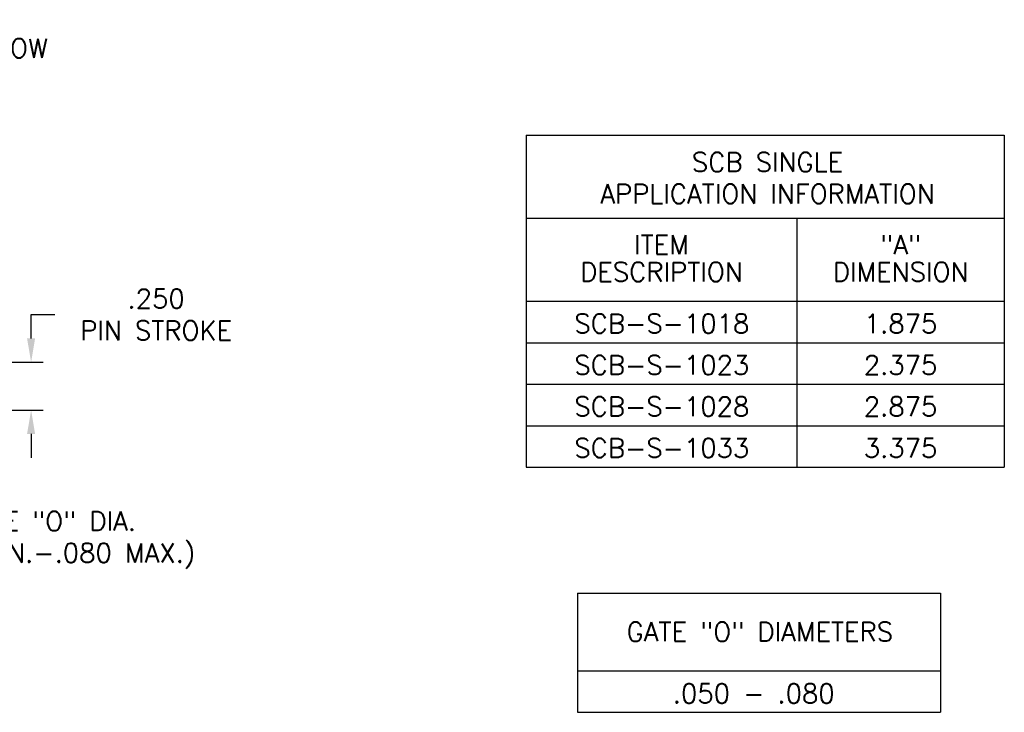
# Model space of a CAD drawing. Extents: x -55 to 76, y -100 to -24.
# Tile 2 of 22: x -39 to -29, y -90 to -83. Entities that reach past the tile are written whole.
import ezdxf
from ezdxf.enums import TextEntityAlignment as Align

# ---------------------------------------------------------------- set-up
doc = ezdxf.new("R2010")
doc.units = 0
doc.header["$MEASUREMENT"] = 0
doc.layers.get('DEFPOINTS').update_dxf_attribs({"linetype": 'CONTINUOUS'})
for name, color, linetype in [('DIMENSIONS', 4, 'CONTINUOUS'), ('INFO_BOX_SOLID', 7, 'CONTINUOUS'), ('INFO_BOX_TEXT', 4, 'CONTINUOUS')]:
    doc.layers.add(name, color=color, linetype=linetype)
doc.styles.add('ROMANS', font='romans.shx')
doc.dimstyles.new('CATALOG_2XSCALE', dxfattribs={"dimscale": 2, "dimtxt": 0.1, "dimasz": 0.125, "dimexe": 0.0625, "dimexo": 0.0625, "dimgap": 0.09, "dimtad": 0, "dimtih": 1, "dimtoh": 1, "dimdec": 3, "dimlfac": 0.5, "dimzin": 4, "dimdsep": 46, "dimtxsty": 'ROMANS', "dimcen": 0, "dimclrd": 256, "dimclre": 256, "dimclrt": 256, "dimadec": 0, "dimazin": 0, "dimtfac": 0.7, "dimtdec": 3, "dimtofl": 0, "dimtmove": 0, "dimatfit": 3, "dimfxl": 1, "dimtolj": 1, "dimtzin": 4, "dimlwd": -1, "dimlwe": -1, "dimarcsym": 0})

# ---------------------------------------------------------------- blocks, each defined once
blk = doc.blocks.new('*D159')
at = {"layer": 'DEFPOINTS', "color": 0}
for p in [(-41.4, -87.181), (-41.24, -87.181), (-41.24, -88.545)]:
    blk.add_point(p, dxfattribs=at)
at = {"layer": 'DIMENSIONS'}
for p, q in [((-41.4, -87.306), (-41.4, -88.67)), ((-41.24, -87.306), (-41.24, -88.67)), ((-41.65, -88.545), (-41.9, -88.545)), ((-40.99, -88.545), (-40.74, -88.545))]:
    blk.add_line(p, q, dxfattribs=at)
for points in [[(-41.65, -88.504), (-41.65, -88.587), (-41.4, -88.545)], [(-40.99, -88.504), (-40.99, -88.587), (-41.24, -88.545)]]:
    blk.add_solid(points, dxfattribs=at)
at = {"layer": 'DIMENSIONS', "insert": (-38.826, -88.545), "char_height": 0.2, "attachment_point": 5, "style": 'ROMANS'}
blk.add_mtext('\\A1;GATE "O" DIA.\\P(.050 MIN.-.080 MAX.)', dxfattribs=at)
blk = doc.blocks.new('*D156')
at = {"layer": 'DEFPOINTS', "color": 0}
for p in [(-41.008, -83.556), (-41.632, -84.93), (-41.008, -84.93)]:
    blk.add_point(p, dxfattribs=at)
at = {"layer": 'DIMENSIONS'}
for p, q in [((-41.632, -84.805), (-41.632, -83.431)), ((-41.008, -84.805), (-41.008, -83.431)), ((-41.882, -83.556), (-42.132, -83.556)), ((-40.758, -83.556), (-40.508, -83.556))]:
    blk.add_line(p, q, dxfattribs=at)
for points in [[(-41.882, -83.514), (-41.882, -83.597), (-41.632, -83.556)], [(-40.758, -83.514), (-40.758, -83.597), (-41.008, -83.556)]]:
    blk.add_solid(points, dxfattribs=at)
at = {"layer": 'DIMENSIONS', "insert": (-39.537, -83.556), "char_height": 0.2, "attachment_point": 5, "style": 'ROMANS'}
blk.add_mtext('\\A1;.312 FLOW\\PDIA.', dxfattribs=at)
blk = doc.blocks.new('*D160')
at = {"layer": 'DEFPOINTS', "color": 0}
for p in [(-41.24, -86.681), (-38.995, -86.681), (-40.041, -87.181)]:
    blk.add_point(p, dxfattribs=at)
at = {"layer": 'DIMENSIONS'}
for p, q in [((-38.995, -86.431), (-38.995, -86.181)), ((-38.995, -86.181), (-38.745, -86.181)), ((-41.115, -86.681), (-38.87, -86.681)), ((-39.916, -87.181), (-38.87, -87.181)), ((-38.995, -87.431), (-38.995, -87.681))]:
    blk.add_line(p, q, dxfattribs=at)
for points in [[(-39.037, -86.431), (-38.953, -86.431), (-38.995, -86.681)], [(-39.037, -87.431), (-38.953, -87.431), (-38.995, -87.181)]]:
    blk.add_solid(points, dxfattribs=at)
at = {"layer": 'DIMENSIONS', "insert": (-37.684, -86.181), "char_height": 0.2, "attachment_point": 5, "style": 'ROMANS'}
blk.add_mtext('\\A1;.250 \\PPIN STROKE', dxfattribs=at)

msp = doc.modelspace()

# ---------------------------------------------------------------- linework, layer by layer
at = {"layer": 'INFO_BOX_SOLID'}
for p, q in [((-33.80678, -84.30172), (-33.80678, -87.77998)), ((-33.80678, -84.30172), (-28.79287, -84.30172)), ((-28.79287, -84.30172), (-28.79287, -87.77998)), ((-33.80678, -85.17129), (-28.79287, -85.17129)), ((-30.96698, -85.17129), (-30.96698, -87.77998)), ((-33.80678, -86.04086), (-28.79287, -86.04086)), ((-33.80678, -86.47563), (-28.79287, -86.47563)), ((-33.80678, -86.91042), (-28.79287, -86.91042)), ((-33.80678, -87.3452), (-28.79287, -87.3452)), ((-33.80678, -87.77998), (-28.79287, -87.77998)), ((-33.26616, -89.09893), (-33.26616, -90.34893)), ((-33.26616, -89.09893), (-29.46181, -89.09893)), ((-29.46181, -89.09893), (-29.46181, -90.34893)), ((-33.26616, -89.91415), (-29.46181, -89.91415)), ((-33.26616, -90.34893), (-29.46181, -90.34893))]:
    msp.add_line(p, q, dxfattribs=at)

# ---------------------------------------------------------------- texts
at = {"layer": 'INFO_BOX_TEXT', "style": 'ROMANS'}
for s, p in [('ITEM', (-32.38725, -85.54718)), ('"A"', (-29.87992, -85.54718)), ('DESCRIPTION', (-32.38725, -85.83327)), ('DIMENSION', (-29.87992, -85.83327)), ('SCB-S-1018', (-32.38291, -86.3748)), ('1.875', (-29.87992, -86.3748)), ('SCB-S-1023', (-32.38291, -86.80958)), ('2.375', (-29.87992, -86.80958)), ('SCB-S-1028', (-32.38291, -87.24435)), ('2.875', (-29.87992, -87.24437)), ('SCB-S-1033', (-32.38291, -87.67913)), ('3.375', (-29.87992, -87.67915)), ('GATE "O" DIAMETERS', (-31.35564, -89.60474)), ('.050 - .080', (-31.41978, -90.25222))]:
    msp.add_text(s, height=0.2, dxfattribs=at).set_placement(p, align=Align.CENTER)
at = {"layer": 'INFO_BOX_TEXT', "insert": (-31.2752, -84.48235), "char_height": 0.2, "width": 3.9122, "attachment_point": 2, "style": 'ROMANS'}
msp.add_mtext('SCB SINGLE\\PAPPLICATION INFORMATION', dxfattribs=at)

# ---------------------------------------------------------------- dimensions: what is measured, and where the dimension line sits
at = {"layer": 'DIMENSIONS'}
for base, p1, p2, text, picture, middle in [((-41.00765, -83.5556), (-41.63165, -84.9298), (-41.00765, -84.9298), '<>FLOW\\PDIA.', '*D156', (-39.53717, -83.5556)), ((-41.23965, -88.54524), (-41.39965, -87.18123), (-41.23965, -87.18123), 'GATE "O" DIA.\\P(.050 MIN.-.080 MAX.)', '*D159', (-38.82631, -88.54524))]:
    dim = msp.add_linear_dim(base=base, p1=p1, p2=p2, text=text, dimstyle='CATALOG_2XSCALE', override={"dimpost": ' '}, dxfattribs=at)
    dim.commit()
    dim.dimension.update_dxf_attribs({"geometry": picture, "text_midpoint": middle, "dimtype": 160})
dim = msp.add_linear_dim(base=(-38.9949, -86.68123), p1=(-40.04099, -87.18123), p2=(-41.23965, -86.68123), angle=90, text='<>\\PPIN STROKE', dimstyle='CATALOG_2XSCALE', override={"dimpost": ' '}, dxfattribs=at)
dim.commit()
dim.dimension.update_dxf_attribs({"geometry": '*D160', "text_midpoint": (-37.68394, -86.18123)})

doc.saveas('drawing.dxf')
